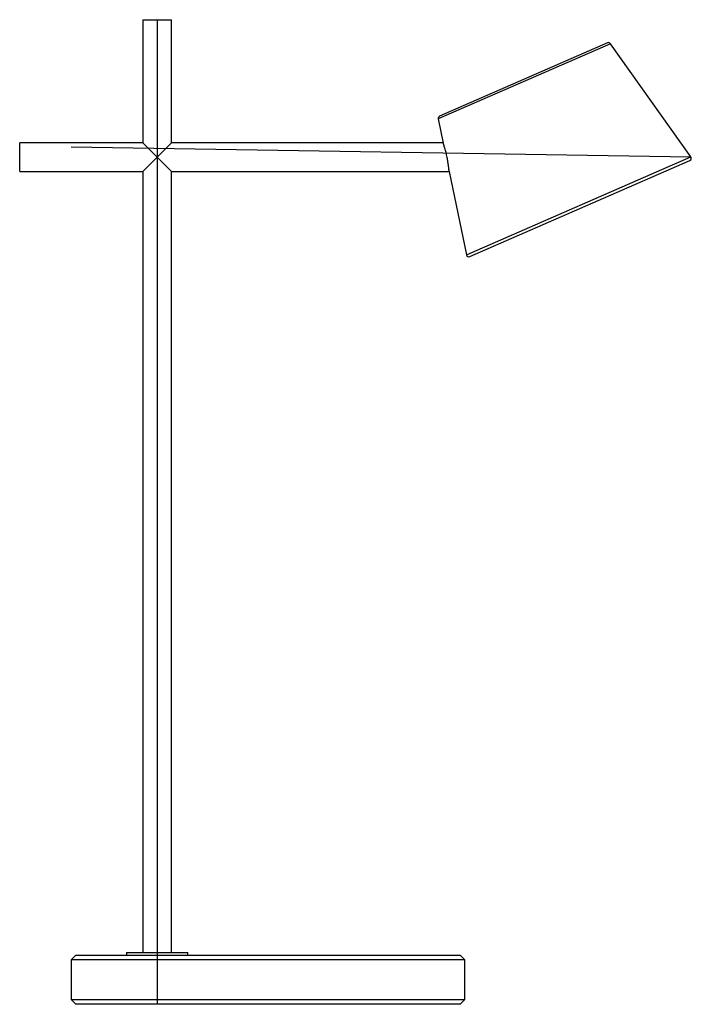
# Model space of a CAD drawing. Header units: millimetres. Extents: x -101 to 172, y 0 to 400.
import ezdxf

# ---------------------------------------------------------------- set-up
doc = ezdxf.new("R2010")
doc.units = ezdxf.units.MM

msp = doc.modelspace()

# ---------------------------------------------------------------- linework, layer by layer
at = {"color": 7, "linetype": 'Continuous', "lineweight": 25}
for p, q in [((-50.85, 399.85), (-50.85, 349.85)), ((-50.85, 399.85), (-39.15, 399.85)), ((-39.15, 349.85), (-39.15, 399.85)), ((137.85, 390.44), (69.69, 360.65)), ((171.76, 344.21), (139.06, 390.11)), ((69.11, 359.53), (71.14, 349.77)), ((-50.85, 349.85), (-100.85, 349.85)), ((-100.85, 338.15), (-100.85, 349.85)), ((-39.15, 349.85), (-50.85, 338.15)), ((-50.85, 349.85), (-39.15, 338.15)), ((71.15, 349.85), (-39.15, 349.85)), ((81.97, 303.65), (171.34, 342.71)), ((-100.85, 338.15), (-50.85, 338.15)), ((-50.85, 338.15), (-50.85, 21)), ((-39.15, 21), (-39.15, 338.15)), ((-39.15, 338.15), (73.55, 338.15)), ((73.54, 338.22), (80.59, 304.36)), ((-78, 20), (-80, 18)), ((-78, 20), (78, 20)), ((-57.5, 21), (-57.5, 20)), ((-57.5, 21), (-32.5, 21)), ((-32.5, 20), (-32.5, 21)), ((80, 18), (78, 20)), ((-80, 18), (-80, 2)), ((80, 18), (-80, 18)), ((80, 2), (80, 18)), ((-80, 2), (-78, 0)), ((-80, 2), (80, 2)), ((78, 0), (-78, 0)), ((78, 0), (80, 2))]:
    msp.add_line(p, q, dxfattribs=at)
at = {"color": 7, "linetype": 'Continuous'}
for p, q in [((-45, 399.85), (-45, 0)), ((-80, 348.21), (171.76, 344.21))]:
    msp.add_line(p, q, dxfattribs=at)
at = {"color": 8, "linetype": 'Continuous', "lineweight": 25}
for p, q in [((139.06, 390.11), (69.11, 359.53)), ((80.59, 304.36), (171.76, 344.21))]:
    msp.add_line(p, q, dxfattribs=at)
at = {"color": 7, "linetype": 'Continuous', "lineweight": 25}
for centre, start, end in [((138.25, 389.53), 35.4638, 113.6117), ((70.09, 359.73), 113.6117, 191.7596), ((170.94, 343.63), 293.6117, 35.4638), ((81.57, 304.56), 191.7596, 293.6117)]:
    msp.add_arc(centre, 1, start, end, dxfattribs=at)
msp.add_open_spline([(73.55, 338.22), (73.55, 338.22), (73.55, 338.22), (73.5, 338.97), (73.37, 340.27), (73.13, 342.01), (72.78, 343.96), (72.33, 345.92), (71.83, 347.7), (71.4, 349.05), (71.14, 349.79), (71.15, 349.78), (71.15, 349.78)], degree=3, knots=[0, 0, 0, 0, 0.070223, 0.176108, 0.281915, 0.387642, 0.493862, 0.601918, 0.712791, 0.825029, 0.934426, 1, 1, 1, 1], dxfattribs=at)

doc.saveas('drawing.dxf')
